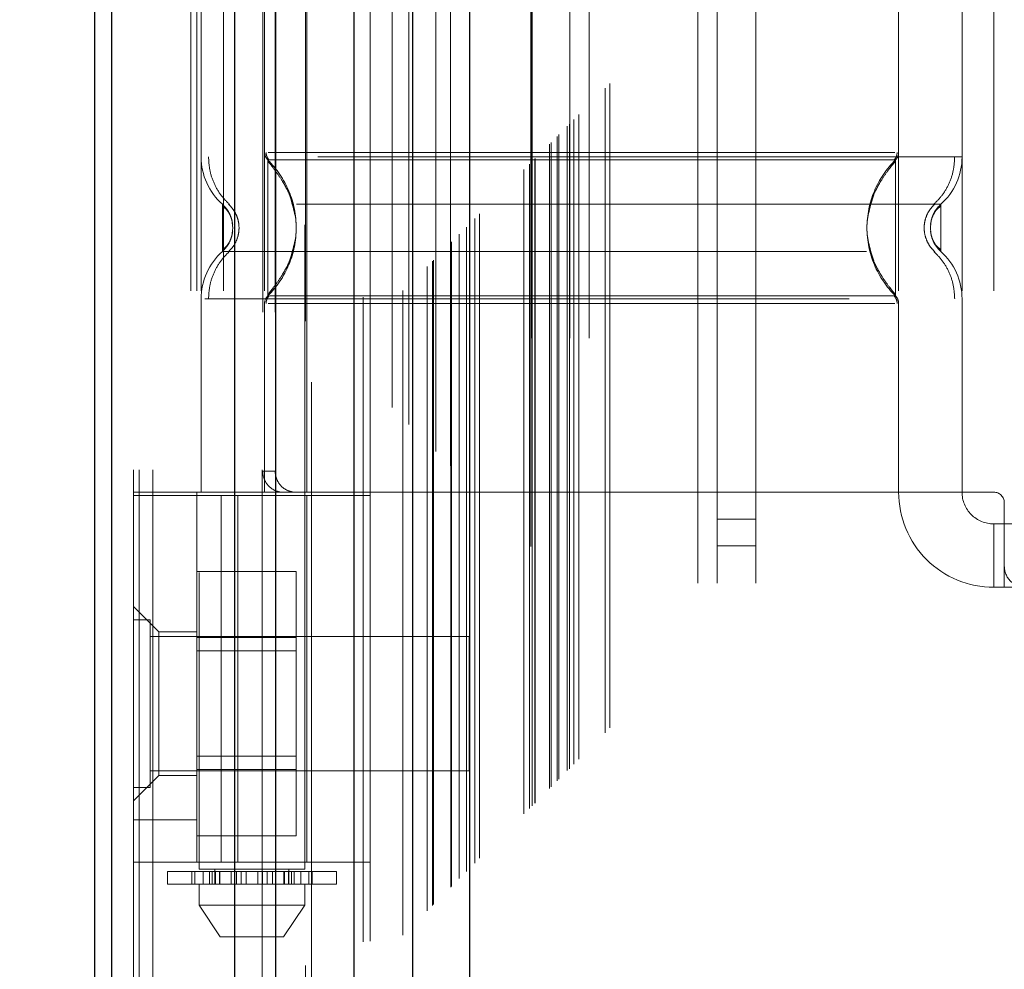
# Model space of a CAD drawing. Header units: inches. Extents: x 0.2 to 10.8, y 0.2 to 8.2.
# Tile 67 of 127: x 2.898 to 3.05, y 4.822 to 4.969. Entities that reach past the tile are written whole.
import ezdxf

# ---------------------------------------------------------------- set-up
doc = ezdxf.new("R2010")
doc.units = ezdxf.units.IN
doc.header["$MEASUREMENT"] = 0
doc.linetypes.add('HIDDEN', pattern=[0.07500000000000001, 0.05, -0.025])
doc.layers.add('DIMENSIONS', color=140, linetype='Continuous')
doc.styles.add('SLDTEXTSTYLE0', font='TXT', dxfattribs={"width": 0.7})
doc.dimstyles.new('SLDDIMSTYLE0', dxfattribs={"dimtxt": 0.0849609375, "dimasz": 0.13, "dimexe": 0, "dimexo": 0.0625, "dimgap": 0.021240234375, "dimtad": 0, "dimtih": 1, "dimtoh": 1, "dimlfac": 12, "dimrnd": 1e-09, "dimzin": 12, "dimdsep": 46, "dimtxsty": 'SLDTEXTSTYLE0', "dimsah": 1, "dimcen": 0.09, "dimadec": 0, "dimazin": 3, "dimtfac": 1, "dimtofl": 0, "dimtmove": 0, "dimatfit": 3, "dimfxl": 0, "dimfrac": 2, "dimtolj": 1, "dimtzin": 12, "dimarcsym": 0})

# ---------------------------------------------------------------- blocks, each defined once
blk = doc.blocks.new('_D_1')
at = {"layer": 'DIMENSIONS'}
for p, q in [((3.146982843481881, 5.21210026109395), (2.498092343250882, 5.21210026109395)), ((2.623092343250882, 5.21210026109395), (2.623092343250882, 4.388212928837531)), ((2.461518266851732, 4.234161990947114), (2.432988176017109, 4.234161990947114)), ((2.432988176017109, 4.234161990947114), (2.432988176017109, 4.09913112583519)), ((2.784666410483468, 4.234161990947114), (2.813196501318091, 4.234161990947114)), ((2.813196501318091, 4.234161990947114), (2.813196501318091, 4.09913112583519)), ((2.432988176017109, 4.09913112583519), (2.461518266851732, 4.09913112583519)), ((2.813196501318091, 4.09913112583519), (2.784666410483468, 4.09913112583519)), ((2.623092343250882, 3.221822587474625), (2.623092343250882, 4.080111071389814)), ((3.146982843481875, 3.221822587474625), (2.498092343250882, 3.221822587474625))]:
    blk.add_line(p, q, dxfattribs=at)
for points in [[(2.623092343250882, 5.21210026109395), (2.603092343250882, 5.08210026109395), (2.643092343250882, 5.08210026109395)], [(2.623092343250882, 3.221822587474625), (2.643092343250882, 3.351822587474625), (2.603092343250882, 3.351822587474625)]]:
    blk.add_solid(points, dxfattribs=at)
at = {"layer": 'DIMENSIONS', "char_height": 0.08333333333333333, "attachment_point": 1, "style": 'SLDTEXTSTYLE0'}
for s, insert in [('23.88', (2.461518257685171, 4.360604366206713)), ('606.6', (2.461518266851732, 4.206553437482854))]:
    blk.add_mtext(s, dxfattribs=dict(at, insert=insert))

msp = doc.modelspace()

# ---------------------------------------------------------------- linework, layer by layer
at = {"color": 7, "linetype": 'HIDDEN', "lineweight": 18}
for p, q in [((2.918267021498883, 2.999052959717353), (2.918267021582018, 5.895670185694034)), ((2.915267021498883, 2.999052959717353), (2.915267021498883, 5.444200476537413)), ((2.916145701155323, 2.999052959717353), (2.916145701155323, 5.443702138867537)), ((2.918267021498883, 2.999052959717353), (2.918267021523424, 5.442704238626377)), ((2.935221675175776, 2.999052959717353), (2.935221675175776, 5.434728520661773)), ((2.937342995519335, 2.999052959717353), (2.937342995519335, 5.43446962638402)), ((2.941965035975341, 5.422147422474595), (2.941965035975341, 3.011772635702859)), ((2.942888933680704, 3.012687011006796), (2.942888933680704, 5.42123583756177)), ((2.950892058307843, 3.025849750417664), (2.950892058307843, 5.408073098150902)), ((2.952025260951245, 3.025956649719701), (2.952025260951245, 5.407966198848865)), ((2.955391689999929, 5.408765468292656), (2.955391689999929, 3.02515738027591)), ((2.957093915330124, 3.026891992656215), (2.957093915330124, 5.40703085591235)), ((2.957999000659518, 5.406125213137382), (2.957999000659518, 3.02779526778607)), ((2.960843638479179, 3.030641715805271), (2.960843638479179, 5.403281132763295)), ((2.961657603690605, 3.031455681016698), (2.961657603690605, 5.402467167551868)), ((2.961807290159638, 3.03160536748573), (2.961807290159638, 5.402317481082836)), ((2.962214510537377, 5.401919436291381), (2.962214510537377, 3.03201515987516)), ((2.964476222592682, 5.399680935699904), (2.964476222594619, 3.034241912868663)), ((2.964507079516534, 3.034303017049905), (2.964507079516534, 5.399621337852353)), ((2.96464103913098, 3.034439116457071), (2.96464103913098, 5.399483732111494)), ((2.965835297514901, 3.035636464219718), (2.965835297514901, 5.398285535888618)), ((2.966960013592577, 3.036758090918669), (2.966960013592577, 5.397164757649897)), ((2.967430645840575, 5.396735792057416), (2.967430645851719, 3.037187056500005)), ((2.968262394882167, 3.038060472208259), (2.968262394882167, 5.395862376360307)), ((2.968993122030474, 3.038791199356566), (2.968993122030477, 5.395131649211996)), ((2.975877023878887, 3.045675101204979), (2.975877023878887, 5.388247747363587)), ((2.976710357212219, 3.046508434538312), (2.976710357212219, 5.387414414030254)), ((2.977127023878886, 5.386997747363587), (2.977127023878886, 3.046925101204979)), ((2.977127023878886, 3.046925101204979), (2.977127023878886, 5.386997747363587)), ((2.977543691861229, 3.047341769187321), (2.977543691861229, 5.386581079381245)), ((2.977591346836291, 3.047372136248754), (2.977591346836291, 5.386538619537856)), ((2.97983535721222, 3.049633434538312), (2.97983535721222, 5.384289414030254)), ((2.97983535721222, 3.049633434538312), (2.97983535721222, 5.384289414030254)), ((2.980076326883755, 3.049874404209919), (2.980076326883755, 5.384048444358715)), ((2.9810055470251, 3.050803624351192), (2.9810055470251, 5.383119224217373)), ((2.981293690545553, 3.051091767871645), (2.981293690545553, 5.382831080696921)), ((2.98291624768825, 3.052694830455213), (2.98291624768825, 5.381226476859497)), ((2.983623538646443, 3.053421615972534), (2.983623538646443, 5.380501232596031)), ((2.984396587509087, 3.054194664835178), (2.984396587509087, 5.379728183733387)), ((2.98848704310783, 3.058285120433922), (2.98848704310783, 5.375637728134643)), ((2.98921548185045, 3.059016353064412), (2.98921548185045, 5.374927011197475)), ((3.002850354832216, 3.08146962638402), (3.002850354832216, 5.352386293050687)), ((3.002850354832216, 3.08146962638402), (3.002850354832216, 5.352386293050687)), ((3.005850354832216, 3.08146962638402), (3.005850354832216, 5.352386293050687)), ((3.011850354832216, 3.08146962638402), (3.011850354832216, 5.352386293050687)), ((2.976982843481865, 3.119503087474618), (2.976982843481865, 5.314419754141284)), ((2.982982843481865, 3.119503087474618), (2.982982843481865, 5.314419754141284)), ((2.985982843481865, 3.119503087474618), (2.985982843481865, 5.314419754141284)), ((2.985982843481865, 3.119503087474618), (2.985982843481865, 5.314419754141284)), ((2.925437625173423, 5.083157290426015), (2.925437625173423, 4.83709429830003)), ((2.941841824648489, 4.83709429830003), (2.941841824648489, 5.083157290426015)), ((2.924174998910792, 5.02684495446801), (2.924174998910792, 4.895611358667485)), ((2.925109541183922, 5.02684495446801), (2.925109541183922, 4.895611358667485)), ((2.925765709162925, 5.02684495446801), (2.925765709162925, 4.895611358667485)), ((2.929245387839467, 5.02684495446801), (2.929245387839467, 4.895611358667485)), ((2.935608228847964, 5.02684495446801), (2.935608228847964, 4.895611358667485)), ((2.94216990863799, 4.895611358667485), (2.94216990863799, 5.02684495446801)), ((2.95201242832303, 4.895611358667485), (2.95201242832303, 5.02684495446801)), ((3.034033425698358, 5.02684495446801), (3.034033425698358, 4.895611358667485)), ((3.043875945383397, 5.02684495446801), (3.043875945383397, 4.895611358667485)), ((3.048797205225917, 5.02684495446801), (3.048797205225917, 4.895611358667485)), ((3.048797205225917, 5.02684495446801), (3.048797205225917, 4.895611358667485)), ((2.935315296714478, 5.023564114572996), (2.935315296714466, 4.898892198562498)), ((2.937248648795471, 5.023564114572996), (2.937248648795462, 4.898892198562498)), ((2.936099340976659, 4.947165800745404), (2.936940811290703, 4.945916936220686)), ((3.033542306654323, 4.947165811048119), (3.032699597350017, 4.94591539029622)), ((3.033542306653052, 4.94674344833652), (3.033542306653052, 4.947165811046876)), ((2.930686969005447, 4.936621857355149), (2.930599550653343, 4.937425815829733)), ((3.039042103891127, 4.937425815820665), (3.038954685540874, 4.936621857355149)), ((3.039044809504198, 4.937439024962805), (3.038956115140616, 4.936621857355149)), ((2.930599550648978, 4.935817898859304), (2.930686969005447, 4.936621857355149)), ((3.038954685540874, 4.936621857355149), (3.039042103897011, 4.935817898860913)), ((3.038956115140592, 4.936621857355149), (3.039044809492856, 4.935804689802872)), ((2.936940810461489, 4.927326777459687), (2.93609934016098, 4.926077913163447)), ((3.032699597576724, 4.927328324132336), (3.033542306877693, 4.926077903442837)), ((3.033542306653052, 4.926077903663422), (3.033542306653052, 4.926500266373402)), ((2.925765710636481, 4.925618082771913), (2.925765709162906, 4.895611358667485)), ((2.935608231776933, 4.924907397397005), (2.93560822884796, 4.895611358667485)), ((3.034033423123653, 4.924907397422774), (3.034033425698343, 4.895611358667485)), ((3.043875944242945, 4.925618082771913), (3.043875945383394, 4.895611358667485)), ((2.935315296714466, 4.898892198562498), (2.937248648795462, 4.898892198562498)), ((2.95201242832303, 4.895611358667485), (2.915267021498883, 4.895611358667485)), ((2.925109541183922, 4.895611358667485), (2.925109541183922, 4.895119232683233)), ((3.034033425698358, 4.895611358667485), (2.95201242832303, 4.895611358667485)), ((3.048797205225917, 4.895611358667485), (3.034033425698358, 4.895611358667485)), ((2.915267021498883, 4.895119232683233), (2.95201242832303, 4.895119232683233)), ((2.925109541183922, 4.838196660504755), (2.925109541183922, 4.895119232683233)), ((2.928884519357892, 4.838196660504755), (2.928884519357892, 4.895119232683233)), ((2.931431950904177, 4.895119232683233), (2.931431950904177, 4.838196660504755)), ((2.94216990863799, 4.838196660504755), (2.94216990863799, 4.895119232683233)), ((2.95201242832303, 4.838196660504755), (2.95201242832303, 4.895119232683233)), ((3.050437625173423, 4.893970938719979), (3.050437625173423, 4.884128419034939)), ((3.005850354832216, 4.891427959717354), (3.011850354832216, 4.891427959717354)), ((3.048797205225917, 4.890690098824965), (3.048797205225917, 4.880847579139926)), ((3.048797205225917, 4.890690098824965), (3.050437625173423, 4.890690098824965)), ((3.050437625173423, 4.890690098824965), (3.05207804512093, 4.890690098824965)), ((3.005850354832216, 4.887261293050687), (3.011850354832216, 4.887261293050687)), ((3.050437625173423, 4.880847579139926), (3.050437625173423, 4.884128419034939)), ((2.925109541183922, 4.883298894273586), (2.940526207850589, 4.883298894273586)), ((2.940526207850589, 4.87305092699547), (2.940526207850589, 4.883298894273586)), ((3.050437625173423, 4.880847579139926), (3.048797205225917, 4.880847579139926)), ((3.05207804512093, 4.880847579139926), (3.050437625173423, 4.880847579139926)), ((2.919204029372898, 4.873957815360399), (2.915267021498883, 4.877894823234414)), ((2.91787118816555, 4.875823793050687), (2.915267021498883, 4.875823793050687)), ((2.91787118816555, 4.849782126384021), (2.91787118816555, 4.875823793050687)), ((2.967350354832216, 4.873219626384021), (2.91787118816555, 4.873219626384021)), ((2.919204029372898, 4.873957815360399), (2.919204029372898, 4.862802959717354)), ((2.925109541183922, 4.873957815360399), (2.919204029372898, 4.873957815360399)), ((2.925109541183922, 4.87305092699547), (2.940526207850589, 4.87305092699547)), ((2.940526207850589, 4.852554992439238), (2.940526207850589, 4.87305092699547)), ((2.967350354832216, 4.852386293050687), (2.967350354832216, 4.873219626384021)), ((2.940526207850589, 4.870965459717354), (2.925109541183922, 4.870965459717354)), ((2.919204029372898, 4.862802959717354), (2.919204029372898, 4.851648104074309)), ((2.925109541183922, 4.854640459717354), (2.940526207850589, 4.854640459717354)), ((2.915267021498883, 4.847711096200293), (2.919204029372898, 4.851648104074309)), ((2.91787118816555, 4.852386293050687), (2.967350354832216, 4.852386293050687)), ((2.919204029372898, 4.851648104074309), (2.925109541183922, 4.851648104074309)), ((2.925109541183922, 4.852554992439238), (2.940526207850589, 4.852554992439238)), ((2.940526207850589, 4.842307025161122), (2.940526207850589, 4.852554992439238)), ((2.915267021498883, 4.849782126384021), (2.91787118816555, 4.849782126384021)), ((2.925109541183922, 4.844758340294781), (2.915267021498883, 4.844758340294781)), ((2.925109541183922, 4.842307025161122), (2.940526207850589, 4.842307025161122)), ((2.95201242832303, 4.838196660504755), (2.915267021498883, 4.838196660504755)), ((2.920516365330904, 4.836766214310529), (2.926063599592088, 4.836766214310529)), ((2.920516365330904, 4.836766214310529), (2.920516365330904, 4.834797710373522)), ((2.924302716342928, 4.836766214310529), (2.924302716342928, 4.834797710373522)), ((2.924338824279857, 4.834797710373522), (2.924338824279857, 4.836766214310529)), ((2.92478905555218, 4.836766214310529), (2.92478905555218, 4.834797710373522)), ((2.941841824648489, 4.83709429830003), (2.925437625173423, 4.83709429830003)), ((2.926063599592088, 4.836766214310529), (2.926063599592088, 4.834797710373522)), ((2.926063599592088, 4.836766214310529), (2.927082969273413, 4.836766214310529)), ((2.927082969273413, 4.834797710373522), (2.927082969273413, 4.836766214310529)), ((2.927082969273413, 4.836766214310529), (2.928663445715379, 4.836766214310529)), ((2.927492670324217, 4.834797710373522), (2.927492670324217, 4.836766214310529)), ((2.927898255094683, 4.83709429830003), (2.927898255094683, 4.834797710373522)), ((2.927898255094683, 4.836766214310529), (2.927898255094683, 4.834797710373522)), ((2.927970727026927, 4.836766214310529), (2.927970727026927, 4.834797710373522)), ((2.927979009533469, 4.834797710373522), (2.927979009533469, 4.836766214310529)), ((2.928598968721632, 4.834797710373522), (2.928598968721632, 4.836766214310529)), ((2.928663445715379, 4.836766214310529), (2.928663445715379, 4.834797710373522)), ((2.928663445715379, 4.836766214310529), (2.928679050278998, 4.836766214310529)), ((2.928663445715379, 4.836766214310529), (2.930419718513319, 4.836766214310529)), ((2.928679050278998, 4.834797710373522), (2.928679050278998, 4.836766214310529)), ((2.930419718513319, 4.836766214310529), (2.930419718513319, 4.834797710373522)), ((2.930419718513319, 4.836766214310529), (2.931268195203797, 4.836766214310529)), ((2.931268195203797, 4.834797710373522), (2.931268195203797, 4.836766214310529)), ((2.931268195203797, 4.836766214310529), (2.93199262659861, 4.836766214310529)), ((2.93199262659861, 4.836766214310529), (2.93199262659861, 4.834797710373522)), ((2.93199262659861, 4.836766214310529), (2.932730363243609, 4.836766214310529)), ((2.932730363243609, 4.834797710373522), (2.932730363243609, 4.836766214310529)), ((2.932730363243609, 4.836766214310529), (2.934549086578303, 4.836766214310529)), ((2.934549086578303, 4.836766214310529), (2.934549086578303, 4.834797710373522)), ((2.934549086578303, 4.836766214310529), (2.935286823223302, 4.836766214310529)), ((2.935286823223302, 4.834797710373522), (2.935286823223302, 4.836766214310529)), ((2.935286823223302, 4.836766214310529), (2.936011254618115, 4.836766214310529)), ((2.936011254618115, 4.836766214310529), (2.936011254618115, 4.834797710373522)), ((2.936011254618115, 4.836766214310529), (2.936859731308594, 4.836766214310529)), ((2.936859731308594, 4.834797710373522), (2.936859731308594, 4.836766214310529)), ((2.936859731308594, 4.836766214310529), (2.938600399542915, 4.836766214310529)), ((2.938600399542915, 4.836766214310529), (2.938616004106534, 4.836766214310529)), ((2.938600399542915, 4.836766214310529), (2.938600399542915, 4.834797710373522)), ((2.938616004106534, 4.834797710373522), (2.938616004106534, 4.836766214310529)), ((2.938616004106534, 4.836766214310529), (2.940196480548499, 4.836766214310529)), ((2.938680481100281, 4.836766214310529), (2.938680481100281, 4.834797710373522)), ((2.939300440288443, 4.836766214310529), (2.939300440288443, 4.834797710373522)), ((2.939308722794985, 4.834797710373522), (2.939308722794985, 4.836766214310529)), ((2.939381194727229, 4.834797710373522), (2.939381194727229, 4.83709429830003)), ((2.939381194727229, 4.834797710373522), (2.939381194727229, 4.836766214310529)), ((2.939786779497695, 4.836766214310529), (2.939786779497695, 4.834797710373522)), ((2.940196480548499, 4.836766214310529), (2.940196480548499, 4.834797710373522)), ((2.940196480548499, 4.836766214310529), (2.941215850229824, 4.836766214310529)), ((2.941215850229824, 4.834797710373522), (2.941215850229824, 4.836766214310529)), ((2.941215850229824, 4.836766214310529), (2.946763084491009, 4.836766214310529)), ((2.942490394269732, 4.834797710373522), (2.942490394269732, 4.836766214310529)), ((2.942940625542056, 4.836766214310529), (2.942940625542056, 4.834797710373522)), ((2.942976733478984, 4.834797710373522), (2.942976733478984, 4.836766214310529)), ((2.946763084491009, 4.834797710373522), (2.946763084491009, 4.836766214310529)), ((2.926063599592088, 4.834797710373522), (2.920516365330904, 4.834797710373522)), ((2.925437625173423, 4.834797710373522), (2.925437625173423, 4.831516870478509)), ((2.927082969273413, 4.834797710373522), (2.926063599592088, 4.834797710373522)), ((2.928043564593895, 4.834797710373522), (2.927082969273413, 4.834797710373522)), ((2.927970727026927, 4.834797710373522), (2.939235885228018, 4.834797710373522)), ((2.940196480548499, 4.834797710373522), (2.939235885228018, 4.834797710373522)), ((2.941215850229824, 4.834797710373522), (2.940196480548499, 4.834797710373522)), ((2.946763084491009, 4.834797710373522), (2.941215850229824, 4.834797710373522)), ((2.941841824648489, 4.831516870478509), (2.941841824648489, 4.834797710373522)), ((2.925437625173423, 4.831516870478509), (2.941841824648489, 4.831516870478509)), ((2.925437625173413, 4.831516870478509), (2.928718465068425, 4.826595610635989)), ((2.938560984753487, 4.826595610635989), (2.9418418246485, 4.831516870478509)), ((2.928718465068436, 4.826595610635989), (2.938560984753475, 4.826595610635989))]:
    msp.add_line(p, q, dxfattribs=at)
at = {"color": 7, "linetype": 'Continuous', "lineweight": 25}
for p, q in [((2.909267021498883, 2.999052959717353), (2.909267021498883, 5.444882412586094)), ((2.911903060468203, 2.999052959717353), (2.911903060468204, 5.443702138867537)), ((2.930979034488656, 2.999052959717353), (2.930979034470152, 5.434728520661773)), ((2.937342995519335, 2.999052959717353), (2.937342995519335, 5.43446962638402)), ((2.949482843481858, 5.408765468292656), (2.949482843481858, 3.02515738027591)), ((2.95856737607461, 5.399680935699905), (2.958567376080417, 3.034241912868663)), ((2.967430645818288, 5.396735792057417), (2.967430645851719, 3.037187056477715))]:
    msp.add_line(p, q, dxfattribs=at)
at = {"color": 7, "linetype": 'HIDDEN', "lineweight": 18, "flags": 128}
msp.add_lwpolyline([(2.976923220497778, 5.387186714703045), (2.976924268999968, 4.191929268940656), (2.976923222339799, 3.046743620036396)], dxfattribs=at)
at = {"color": 7, "linetype": 'HIDDEN', "lineweight": 18}
for centre, radius, start, end in [((2.935608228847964, 4.947625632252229), 0.009842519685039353, 180.0000000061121, 228.2366022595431), ((2.937248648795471, 4.948336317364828), 0.001640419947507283, 180.0000000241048, 225.5237275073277), ((3.032393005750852, 4.948336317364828), 0.001640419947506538, 314.476272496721, 359.9999999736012), ((3.034033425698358, 4.947625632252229), 0.009842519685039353, 311.7633977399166, 0), ((2.935608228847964, 4.925618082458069), 0.009842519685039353, 131.7633977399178, 180), ((3.034033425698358, 4.925618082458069), 0.009842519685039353, 0, 48.23660226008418), ((2.937248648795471, 4.924907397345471), 0.001640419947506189, 134.4762724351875, 180), ((3.032393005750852, 4.924907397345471), 0.001640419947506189, 2.745434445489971e-08, 45.52372749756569), ((3.048797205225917, 4.895611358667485), 0.01476377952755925, 180, 270.0000000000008), ((3.048797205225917, 4.895611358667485), 0.004921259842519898, 180, 270.0000000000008), ((3.048797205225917, 4.893970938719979), 0.001640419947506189, 0, 90), ((3.053718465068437, 4.884128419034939), 0.003280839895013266, 180, 270.0000000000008)]:
    msp.add_arc(centre, radius, start, end, dxfattribs=at)
for points, knots in [([(2.982593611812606, 3.052400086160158), (2.982591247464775, 3.057351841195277), (2.982585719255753, 3.068929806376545), (2.982588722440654, 3.087245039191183), (2.982590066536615, 3.107133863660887), (2.982589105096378, 3.135833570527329), (2.982589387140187, 3.173253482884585), (2.982589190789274, 3.259363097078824), (2.982589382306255, 3.428631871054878), (2.982589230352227, 3.758507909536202), (2.98258950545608, 4.261824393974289), (2.98258860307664, 4.78086957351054), (2.982590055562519, 5.131010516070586), (2.982589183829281, 5.259629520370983), (2.982589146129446, 5.281013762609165), (2.982590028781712, 5.30249887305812), (2.98258925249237, 5.32412670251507), (2.982585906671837, 5.345032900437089), (2.982592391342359, 5.363721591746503), (2.982600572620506, 5.375577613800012), (2.982612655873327, 5.381065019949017), (2.982613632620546, 5.381508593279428)], [0, 0, 0, 0, 0.006378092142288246, 0.01491296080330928, 0.02359086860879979, 0.03199582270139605, 0.05187951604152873, 0.07178945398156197, 0.1429090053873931, 0.2699055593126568, 0.4966851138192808, 0.7912040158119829, 0.9384598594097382, 0.9476829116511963, 0.95687126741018, 0.966003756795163, 0.9753567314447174, 0.9847289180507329, 0.9929319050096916, 0.9994286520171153, 1, 1, 1, 1]), ([(3.043875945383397, 4.947625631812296), (3.043656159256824, 4.947625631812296), (3.043216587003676, 4.947625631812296), (3.039705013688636, 4.947625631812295), (3.034247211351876, 4.947625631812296), (3.026846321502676, 4.947625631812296), (3.01784211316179, 4.947625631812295), (3.007565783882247, 4.947625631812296), (2.996416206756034, 4.947625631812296), (2.984820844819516, 4.947625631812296), (2.97322537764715, 4.947625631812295), (2.962076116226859, 4.947625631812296), (2.951798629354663, 4.947625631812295), (2.942798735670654, 4.947625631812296), (2.935381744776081, 4.947625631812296), (2.929984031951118, 4.947625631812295), (2.926878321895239, 4.947625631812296), (2.926473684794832, 4.947625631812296), (2.926339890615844, 4.947625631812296)], [0, 0, 0, 0, 0.06454114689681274, 0.1290822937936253, 0.1936234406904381, 0.2581645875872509, 0.3227057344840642, 0.3872468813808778, 0.4517880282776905, 0.5163291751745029, 0.5808703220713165, 0.6454114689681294, 0.7099526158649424, 0.7744937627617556, 0.8390349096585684, 0.903576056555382, 0.9681172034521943, 1, 1, 1, 1]), ([(2.926906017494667, 4.947625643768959), (2.926947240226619, 4.946938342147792), (2.927030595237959, 4.945548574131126), (2.927699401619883, 4.943553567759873), (2.928722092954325, 4.94172184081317), (2.929687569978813, 4.940738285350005), (2.930164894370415, 4.940252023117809)], [0, 0, 0, 0, 0.247338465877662, 0.5001342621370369, 0.7528702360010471, 1, 1, 1, 1]), ([(2.935845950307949, 4.948343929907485), (2.935851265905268, 4.948234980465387), (2.935862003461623, 4.948014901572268), (2.935965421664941, 4.947698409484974), (2.936117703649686, 4.94740251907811), (2.936266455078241, 4.947240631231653), (2.936340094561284, 4.947160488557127)], [0, 0, 0, 0, 0.247521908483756, 0.49999657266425, 0.7524730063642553, 0.9999999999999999, 0.9999999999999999, 0.9999999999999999, 0.9999999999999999]), ([(3.033459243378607, 4.948336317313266), (3.033365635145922, 4.948336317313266), (3.033033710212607, 4.948336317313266), (3.030506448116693, 4.948336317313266), (3.026023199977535, 4.948336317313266), (3.019838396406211, 4.948336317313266), (3.012339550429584, 4.948336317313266), (3.003774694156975, 4.948336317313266), (2.994483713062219, 4.948336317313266), (2.984820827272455, 4.948336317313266), (2.975157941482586, 4.948336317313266), (2.965866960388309, 4.948336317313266), (2.957302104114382, 4.948336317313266), (2.949803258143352, 4.948336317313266), (2.94361845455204, 4.948336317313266), (2.939135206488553, 4.948336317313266), (2.936607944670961, 4.948336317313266), (2.936276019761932, 4.948336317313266), (2.936182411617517, 4.948336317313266)], [0, 0, 0, 0, 0.02656569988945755, 0.09419917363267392, 0.1618326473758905, 0.2294661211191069, 0.2970995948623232, 0.3647330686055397, 0.432366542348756, 0.5000000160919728, 0.567633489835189, 0.6352669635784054, 0.7029004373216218, 0.7705339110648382, 0.8381673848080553, 0.9058008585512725, 0.9734343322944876, 1, 1, 1, 1]), ([(3.033302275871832, 4.947160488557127), (3.033375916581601, 4.947240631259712), (3.033524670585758, 4.947402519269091), (3.033676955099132, 4.947698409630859), (3.033780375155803, 4.948014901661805), (3.033791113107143, 4.948234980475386), (3.033796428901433, 4.948343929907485)], [0, 0, 0, 0, 0.2475266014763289, 0.5000029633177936, 0.7524777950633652, 1, 1, 1, 1]), ([(3.03947675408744, 4.940252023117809), (3.039954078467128, 4.940738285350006), (3.04091955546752, 4.941721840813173), (3.041942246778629, 4.943553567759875), (3.042611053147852, 4.945548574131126), (3.04269440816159, 4.94693834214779), (3.042735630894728, 4.947625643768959)], [0, 0, 0, 0, 0.2471297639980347, 0.499865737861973, 0.7526615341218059, 1, 1, 1, 1]), ([(2.936099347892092, 4.94716581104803), (2.936099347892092, 4.947193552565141), (2.936099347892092, 4.945444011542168), (2.936099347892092, 4.940761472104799), (2.936099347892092, 4.936621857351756), (2.936099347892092, 4.932482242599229), (2.936099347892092, 4.927799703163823), (2.936099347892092, 4.926050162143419), (2.936099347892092, 4.926077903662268)], [6.283185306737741, 6.283185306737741, 6.283185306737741, 6.283185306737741, 7.068583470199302, 7.461282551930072, 7.853981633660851, 8.24668071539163, 8.63937979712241, 9.42477796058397, 9.42477796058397, 9.42477796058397, 9.42477796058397]), ([(2.940452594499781, 4.938097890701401), (2.94022325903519, 4.939303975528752), (2.939836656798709, 4.941337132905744), (2.938459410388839, 4.943776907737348), (2.937246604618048, 4.945596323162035), (2.936499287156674, 4.946485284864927), (2.936099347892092, 4.946961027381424)], [0, 0, 0, 0, 0.3903267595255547, 0.6579932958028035, 0.8169694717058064, 1, 1, 1, 1]), ([(3.033222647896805, 4.947165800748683), (3.033191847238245, 4.947165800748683), (3.033026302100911, 4.947165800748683), (3.031650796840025, 4.947165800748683), (3.028726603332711, 4.947165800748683), (3.023859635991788, 4.947165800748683), (3.016897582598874, 4.947165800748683), (3.007764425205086, 4.947165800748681), (2.996817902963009, 4.947165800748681), (2.984820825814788, 4.94716580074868), (2.972823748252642, 4.94716580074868), (2.961877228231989, 4.947165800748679), (2.952744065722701, 4.947165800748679), (2.945782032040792, 4.947165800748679), (2.940915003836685, 4.947165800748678), (2.93799100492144, 4.947165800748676), (2.936615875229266, 4.947165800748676), (2.936450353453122, 4.947165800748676), (2.936419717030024, 4.947165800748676)], [0, 0, 0, 0, 0.01170879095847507, 0.0629315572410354, 0.120649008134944, 0.1851790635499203, 0.2564308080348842, 0.3337141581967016, 0.415615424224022, 0.5000373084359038, 0.5844591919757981, 0.6663604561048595, 0.7436438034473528, 0.8148955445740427, 0.8794255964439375, 0.9371430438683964, 0.988365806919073, 1, 1, 1, 1]), ([(3.033542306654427, 4.946961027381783), (3.033142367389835, 4.946485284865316), (3.032395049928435, 4.945596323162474), (3.0311822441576, 4.943776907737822), (3.029804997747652, 4.941337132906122), (3.029418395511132, 4.939303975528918), (3.029189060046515, 4.938097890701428)], [0, 0, 0, 0, 0.1830305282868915, 0.3420067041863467, 0.6096732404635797, 0.9999999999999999, 0.9999999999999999, 0.9999999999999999, 0.9999999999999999]), ([(3.033542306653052, 4.926500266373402), (3.033542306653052, 4.926592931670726), (3.033542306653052, 4.926881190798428), (3.033542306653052, 4.929025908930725), (3.033542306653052, 4.932468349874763), (3.033542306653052, 4.936621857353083), (3.033542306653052, 4.940775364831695), (3.033542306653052, 4.944217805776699), (3.033542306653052, 4.946362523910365), (3.033542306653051, 4.946650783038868), (3.033542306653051, 4.94674344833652)], [0, 0, 0, 0, 0.06819172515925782, 0.2121278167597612, 0.3560639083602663, 0.4999999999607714, 0.6439360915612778, 0.7878721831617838, 0.9318082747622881, 1, 1, 1, 1]), ([(2.939475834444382, 4.941756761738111), (2.940000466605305, 4.9400451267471), (2.94104973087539, 4.936621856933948), (2.94000046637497, 4.933198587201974), (2.939475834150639, 4.931486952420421)], [0, 0, 0, 0, 0.5000000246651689, 1, 1, 1, 1]), ([(3.030165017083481, 4.94175525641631), (3.029640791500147, 4.940044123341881), (3.028592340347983, 4.936621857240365), (3.029640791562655, 4.93319959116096), (3.030165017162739, 4.931488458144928)], [0, 0, 0, 0, 0.5000000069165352, 0.9999999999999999, 0.9999999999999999, 0.9999999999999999, 0.9999999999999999]), ([(3.040589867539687, 4.940283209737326), (3.040599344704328, 4.940283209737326), (3.037320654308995, 4.940283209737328), (3.024643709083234, 4.940283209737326), (3.006981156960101, 4.940283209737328), (2.984820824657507, 4.940283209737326), (2.962660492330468, 4.940283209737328), (2.944997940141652, 4.940283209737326), (2.932320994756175, 4.940283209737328), (2.929042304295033, 4.940283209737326), (2.929051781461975, 4.940283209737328)], [4.71241410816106, 4.71241410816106, 4.71241410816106, 4.71241410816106, 5.15721612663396, 5.48839215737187, 5.88580339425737, 6.28321463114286, 6.68062586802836, 7.07803710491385, 7.40921313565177, 7.854015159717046, 7.854015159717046, 7.854015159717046, 7.854015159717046]), ([(2.9290525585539, 4.940284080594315), (2.9290525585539, 4.940284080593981), (2.9290525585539, 4.940188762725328), (2.9290525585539, 4.93982185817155), (2.9290525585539, 4.9395504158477), (2.9290525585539, 4.938872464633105), (2.9290525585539, 4.938466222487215), (2.9290525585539, 4.93758043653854), (2.9290525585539, 4.937101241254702), (2.9290525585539, 4.936142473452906), (2.9290525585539, 4.935663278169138), (2.9290525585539, 4.934777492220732), (2.9290525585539, 4.934371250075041), (2.9290525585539, 4.933693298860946), (2.9290525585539, 4.933421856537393), (2.9290525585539, 4.933054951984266), (2.9290525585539, 4.932959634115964), (2.9290525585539, 4.932959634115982)], [0, 0, 0, 0, 0.125, 0.125, 0.25, 0.25, 0.375, 0.375, 0.5, 0.5, 0.625, 0.625, 0.75, 0.75, 0.875, 0.875, 1, 1, 1, 1]), ([(2.930365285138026, 4.938286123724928), (2.930330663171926, 4.938399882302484), (2.930195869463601, 4.938842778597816), (2.929769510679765, 4.939544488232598), (2.929291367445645, 4.940037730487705), (2.929052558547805, 4.940284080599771)], [0, 0, 0, 0, 0.1474872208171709, 0.5742120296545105, 0.9999999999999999, 0.9999999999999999, 0.9999999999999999, 0.9999999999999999]), ([(2.930658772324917, 4.937136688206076), (2.930609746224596, 4.937434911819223), (2.930510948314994, 4.938035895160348), (2.930160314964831, 4.938841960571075), (2.929684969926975, 4.939535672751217), (2.929264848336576, 4.9398430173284), (2.929052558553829, 4.939998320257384)], [0, 0, 0, 0, 0.2435770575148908, 0.4908590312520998, 0.7427282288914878, 1, 1, 1, 1]), ([(2.93000093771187, 4.940316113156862), (2.930243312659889, 4.940070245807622), (2.930728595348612, 4.939577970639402), (2.931237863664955, 4.938659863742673), (2.931565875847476, 4.937666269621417), (2.931680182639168, 4.93662185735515), (2.931565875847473, 4.935577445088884), (2.931237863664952, 4.934583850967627), (2.930728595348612, 4.9336657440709), (2.930243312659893, 4.933173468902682), (2.930000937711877, 4.932927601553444)], [0, 0, 0, 0, 0.1248322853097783, 0.2499389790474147, 0.3751056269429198, 0.5000000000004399, 0.6248943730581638, 0.7500610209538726, 0.8751677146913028, 1, 1, 1, 1]), ([(3.039640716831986, 4.932927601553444), (3.039398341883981, 4.933173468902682), (3.038913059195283, 4.9336657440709), (3.038403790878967, 4.934583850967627), (3.038075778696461, 4.935577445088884), (3.037961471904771, 4.93662185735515), (3.038075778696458, 4.937666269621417), (3.038403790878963, 4.938659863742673), (3.038913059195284, 4.939577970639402), (3.039398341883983, 4.940070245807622), (3.039640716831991, 4.940316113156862)], [0, 0, 0, 0, 0.1248322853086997, 0.2499389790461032, 0.375105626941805, 0.4999999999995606, 0.624894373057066, 0.7500610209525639, 0.8751677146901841, 1, 1, 1, 1]), ([(3.040589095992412, 4.93999832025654), (3.040376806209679, 4.939843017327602), (3.039956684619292, 4.939535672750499), (3.039481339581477, 4.938841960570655), (3.039130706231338, 4.938035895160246), (3.039031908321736, 4.937434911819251), (3.038982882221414, 4.93713668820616)], [0, 0, 0, 0, 0.2572717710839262, 0.5091409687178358, 0.7564229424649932, 1, 1, 1, 1]), ([(3.040589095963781, 4.940284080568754), (3.040350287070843, 4.940037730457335), (3.039872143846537, 4.939544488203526), (3.039445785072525, 4.93884277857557), (3.039310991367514, 4.938399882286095), (3.039276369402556, 4.938286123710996)], [0, 0, 0, 0, 0.4257879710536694, 0.8525127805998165, 1, 1, 1, 1]), ([(3.040589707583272, 4.940283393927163), (3.040344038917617, 4.940040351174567), (3.03990504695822, 4.939606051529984), (3.03962289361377, 4.939058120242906), (3.039498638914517, 4.938816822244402)], [0, 0, 0, 0, 0.5596199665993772, 1, 1, 1, 1]), ([(3.040589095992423, 4.932959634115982), (3.040589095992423, 4.932959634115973), (3.040589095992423, 4.933054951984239), (3.040589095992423, 4.933421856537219), (3.040589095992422, 4.93369329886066), (3.040589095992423, 4.934371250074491), (3.040589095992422, 4.93477749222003), (3.040589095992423, 4.935663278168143), (3.040589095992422, 4.936142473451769), (3.040589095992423, 4.937101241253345), (3.040589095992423, 4.937580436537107), (3.040589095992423, 4.938466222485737), (3.040589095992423, 4.938872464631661), (3.040589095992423, 4.939550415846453), (3.040589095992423, 4.939821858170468), (3.040589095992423, 4.940188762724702), (3.040589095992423, 4.940284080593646), (3.040589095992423, 4.940284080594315)], [0, 0, 0, 0, 0.125, 0.125, 0.25, 0.25, 0.375, 0.375, 0.5, 0.5, 0.625, 0.625, 0.75, 0.75, 0.875, 0.875, 1, 1, 1, 1]), ([(2.929052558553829, 4.9332453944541), (2.929264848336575, 4.93340069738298), (2.929684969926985, 4.933708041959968), (2.930160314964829, 4.934401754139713), (2.930510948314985, 4.935207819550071), (2.930609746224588, 4.935808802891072), (2.93065877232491, 4.936107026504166)], [0, 0, 0, 0, 0.2572717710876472, 0.5091409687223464, 0.7564229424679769, 1, 1, 1, 1]), ([(3.038982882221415, 4.936107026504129), (3.039031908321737, 4.935808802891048), (3.03913070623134, 4.935207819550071), (3.039481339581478, 4.934401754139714), (3.039956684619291, 4.933708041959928), (3.04037680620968, 4.933400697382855), (3.040589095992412, 4.933245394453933)], [0, 0, 0, 0, 0.2435770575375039, 0.4908590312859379, 0.7427282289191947, 1, 1, 1, 1]), ([(2.92905255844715, 4.932959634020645), (2.929291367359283, 4.93320598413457), (2.929769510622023, 4.933699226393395), (2.930195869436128, 4.934400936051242), (2.930330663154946, 4.934843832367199), (2.930365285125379, 4.934957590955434)], [0, 0, 0, 0, 0.4257879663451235, 0.8525127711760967, 0.9999999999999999, 0.9999999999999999, 0.9999999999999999, 0.9999999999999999]), ([(2.936099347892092, 4.926282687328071), (2.936499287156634, 4.926758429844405), (2.937246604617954, 4.927647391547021), (2.938459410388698, 4.929466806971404), (2.939836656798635, 4.931906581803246), (2.940223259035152, 4.933939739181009), (2.940452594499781, 4.935145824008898)], [0, 0, 0, 0, 0.1830305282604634, 0.3420067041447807, 0.6096732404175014, 1, 1, 1, 1]), ([(3.029189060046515, 4.93514582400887), (3.029418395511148, 4.933939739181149), (3.029804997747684, 4.931906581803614), (3.03118224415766, 4.929466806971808), (3.032395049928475, 4.92764739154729), (3.033142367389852, 4.926758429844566), (3.033542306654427, 4.926282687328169)], [0, 0, 0, 0, 0.3903267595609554, 0.6579932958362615, 0.8169694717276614, 0.9999999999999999, 0.9999999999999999, 0.9999999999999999, 0.9999999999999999]), ([(3.039276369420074, 4.934957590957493), (3.039310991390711, 4.93484383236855), (3.039445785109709, 4.934400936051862), (3.039872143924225, 4.933699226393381), (3.040350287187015, 4.933205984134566), (3.040589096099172, 4.932959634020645)], [0, 0, 0, 0, 0.1474872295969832, 0.5742120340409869, 1, 1, 1, 1]), ([(3.039498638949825, 4.934426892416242), (3.03962289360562, 4.934185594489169), (3.03990504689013, 4.933637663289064), (3.040344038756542, 4.933203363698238), (3.040589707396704, 4.932960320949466)], [0, 0, 0, 0, 0.440379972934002, 1, 1, 1, 1]), ([(2.930164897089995, 4.932991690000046), (2.929687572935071, 4.932505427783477), (2.928722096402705, 4.93152187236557), (2.92769940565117, 4.929690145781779), (2.927030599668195, 4.927695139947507), (2.926947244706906, 4.926305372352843), (2.926906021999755, 4.925618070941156)], [0, 0, 0, 0, 0.2471297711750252, 0.4998657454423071, 0.7526615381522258, 1, 1, 1, 1]), ([(2.929051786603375, 4.932960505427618), (2.929042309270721, 4.932960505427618), (2.932320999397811, 4.932960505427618), (2.944997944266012, 4.932960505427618), (2.962660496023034, 4.932960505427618), (2.984820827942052, 4.932960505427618), (3.006981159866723, 4.932960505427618), (3.024643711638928, 4.932960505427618), (3.037320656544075, 4.932960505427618), (3.040599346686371, 4.932960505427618), (3.040589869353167, 4.932960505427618)], [4.712364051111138, 4.712364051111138, 4.712364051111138, 4.712364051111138, 5.157166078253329, 5.4883421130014, 5.88575335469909, 6.28316459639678, 6.680575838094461, 7.07798707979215, 7.409163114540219, 7.853965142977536, 7.853965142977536, 7.853965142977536, 7.853965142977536]), ([(3.042735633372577, 4.925618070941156), (3.042694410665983, 4.926305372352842), (3.042611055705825, 4.927695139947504), (3.041942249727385, 4.929690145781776), (3.040919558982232, 4.931521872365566), (3.039954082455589, 4.932505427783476), (3.039476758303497, 4.932991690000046)], [0, 0, 0, 0, 0.2473384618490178, 0.5001342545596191, 0.7528702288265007, 1, 1, 1, 1]), ([(2.926339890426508, 4.925618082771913), (2.92647368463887, 4.925618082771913), (2.926878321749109, 4.925618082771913), (2.929984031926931, 4.925618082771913), (2.935381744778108, 4.925618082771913), (2.942798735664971, 4.925618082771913), (2.951798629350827, 4.925618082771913), (2.962076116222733, 4.925618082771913), (2.973225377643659, 4.925618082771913), (2.984820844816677, 4.925618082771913), (2.996416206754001, 4.925618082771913), (3.007565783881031, 4.925618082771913), (3.017842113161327, 4.925618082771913), (3.026846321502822, 4.925618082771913), (3.034247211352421, 4.925618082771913), (3.039705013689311, 4.925618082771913), (3.043216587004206, 4.925618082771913), (3.043656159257, 4.925618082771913), (3.043875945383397, 4.925618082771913)], [0, 0, 0, 0, 0.03188280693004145, 0.09642395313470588, 0.1609650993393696, 0.2255062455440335, 0.2900473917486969, 0.354588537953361, 0.4191296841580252, 0.4836708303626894, 0.5482119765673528, 0.6127531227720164, 0.677294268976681, 0.7418354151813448, 0.8063765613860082, 0.8709177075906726, 0.9354588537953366, 1, 1, 1, 1]), ([(2.936340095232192, 4.926083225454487), (2.936266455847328, 4.926003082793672), (2.936117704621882, 4.925841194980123), (2.935965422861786, 4.925545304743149), (2.935862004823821, 4.925228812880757), (2.935851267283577, 4.925008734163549), (2.935845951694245, 4.924899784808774)], [0, 0, 0, 0, 0.2475270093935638, 0.5000034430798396, 0.7524780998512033, 1, 1, 1, 1]), ([(2.93618241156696, 4.924907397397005), (2.93627601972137, 4.924907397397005), (2.936607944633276, 4.924907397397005), (2.939135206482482, 4.924907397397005), (2.943618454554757, 4.924907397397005), (2.949803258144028, 4.924907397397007), (2.957302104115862, 4.924907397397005), (2.965866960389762, 4.924907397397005), (2.975157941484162, 4.924907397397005), (2.984820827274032, 4.924907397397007), (2.994483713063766, 4.924907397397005), (3.003774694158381, 4.924907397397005), (3.012339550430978, 4.924907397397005), (3.019838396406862, 4.924907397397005), (3.026023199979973, 4.924907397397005), (3.030506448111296, 4.924907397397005), (3.033033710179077, 4.924907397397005), (3.033365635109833, 4.924907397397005), (3.033459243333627, 4.924907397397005)], [0, 0, 0, 0, 0.02656567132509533, 0.09419914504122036, 0.1618326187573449, 0.2294660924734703, 0.2970995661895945, 0.3647330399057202, 0.4323665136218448, 0.4999999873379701, 0.5676334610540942, 0.6352669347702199, 0.702900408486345, 0.7705338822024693, 0.8381673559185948, 0.9058008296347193, 0.9734343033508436, 1, 1, 1, 1]), ([(2.936419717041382, 4.926077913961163), (2.936450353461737, 4.926077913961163), (2.936615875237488, 4.926077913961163), (2.937991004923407, 4.926077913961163), (2.940915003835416, 4.926077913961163), (2.945782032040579, 4.926077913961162), (2.952744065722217, 4.926077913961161), (2.961877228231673, 4.926077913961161), (2.972823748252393, 4.926077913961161), (2.984820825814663, 4.926077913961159), (2.996817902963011, 4.926077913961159), (3.00776442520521, 4.926077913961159), (3.016897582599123, 4.926077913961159), (3.023859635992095, 4.926077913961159), (3.028726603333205, 4.926077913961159), (3.031650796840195, 4.926077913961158), (3.033026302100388, 4.926077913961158), (3.033191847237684, 4.926077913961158), (3.033222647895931, 4.926077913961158)], [0, 0, 0, 0, 0.01163419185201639, 0.06285695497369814, 0.1205744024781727, 0.185104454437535, 0.2563561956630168, 0.3336395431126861, 0.4155408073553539, 0.4999626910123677, 0.5843845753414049, 0.6662858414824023, 0.7435691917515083, 0.8148209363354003, 0.8793509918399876, 0.9370684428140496, 0.9882912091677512, 1, 1, 1, 1]), ([(3.033796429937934, 4.924899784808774), (3.033791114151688, 4.92500873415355), (3.033780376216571, 4.925228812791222), (3.033676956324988, 4.925545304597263), (3.033524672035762, 4.925841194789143), (3.033375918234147, 4.926003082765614), (3.033302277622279, 4.926083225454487)], [0, 0, 0, 0, 0.2475221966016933, 0.4999970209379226, 0.7524733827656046, 1, 1, 1, 1]), ([(2.935315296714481, 4.898892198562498), (2.935315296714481, 4.898451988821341), (2.935402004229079, 4.898019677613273), (2.935732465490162, 4.897215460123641), (2.935976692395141, 4.896847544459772), (2.936569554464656, 4.896242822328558), (2.936923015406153, 4.896002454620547), (2.937654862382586, 4.895688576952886), (2.938038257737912, 4.895611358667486), (2.938403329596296, 4.895611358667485)], [0, 0, 0, 0, 0.25, 0.25, 0.5, 0.5, 0.75, 0.75, 1, 1, 1, 1]), ([(2.940407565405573, 4.895611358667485), (2.940003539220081, 4.895611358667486), (2.939600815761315, 4.895694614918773), (2.938840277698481, 4.896020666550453), (2.938487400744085, 4.896263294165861), (2.937897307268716, 4.896868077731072), (2.937657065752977, 4.897234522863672), (2.937334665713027, 4.898025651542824), (2.93724864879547, 4.898457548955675), (2.93724864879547, 4.898892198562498)], [0, 0, 0, 0, 0.25, 0.25, 0.5, 0.5, 0.75, 0.75, 1, 1, 1, 1])]:
    msp.add_open_spline(points, degree=3, knots=knots, dxfattribs=at)
for points in [[(2.940525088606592, 4.936621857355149), (2.940528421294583, 4.938580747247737), (2.939740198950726, 4.942490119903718), (2.937494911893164, 4.945794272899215), (2.936099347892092, 4.947165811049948)], [(3.033542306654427, 4.947165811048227), (3.032146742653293, 4.945794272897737), (3.029901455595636, 4.942490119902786), (3.029113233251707, 4.938580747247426), (3.029116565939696, 4.936621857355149)], [(2.936099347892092, 4.926077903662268), (2.937494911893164, 4.927449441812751), (2.939740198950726, 4.930753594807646), (2.940528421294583, 4.934662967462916), (2.940525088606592, 4.936621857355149)], [(3.029116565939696, 4.936621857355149), (3.029113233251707, 4.934662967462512), (3.029901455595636, 4.930753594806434), (3.032146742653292, 4.927449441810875), (3.033542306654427, 4.926077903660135)]]:
    msp.add_open_spline(points, degree=3, dxfattribs=at)

# ---------------------------------------------------------------- dimensions: what is measured, and where the dimension line sits
at = {"layer": 'DIMENSIONS'}
dim = msp.add_linear_dim(base=(2.623092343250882, 3.221822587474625), p1=(3.196982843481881, 5.21210026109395), p2=(3.196982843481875, 3.221822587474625), angle=90.0000000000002, dimstyle='SLDDIMSTYLE0', dxfattribs=at)
dim.commit()
dim.dimension.update_dxf_attribs({"geometry": '_D_1', "text_midpoint": (2.623092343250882, 4.234162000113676), "dimtype": 160})

doc.saveas('drawing.dxf')
